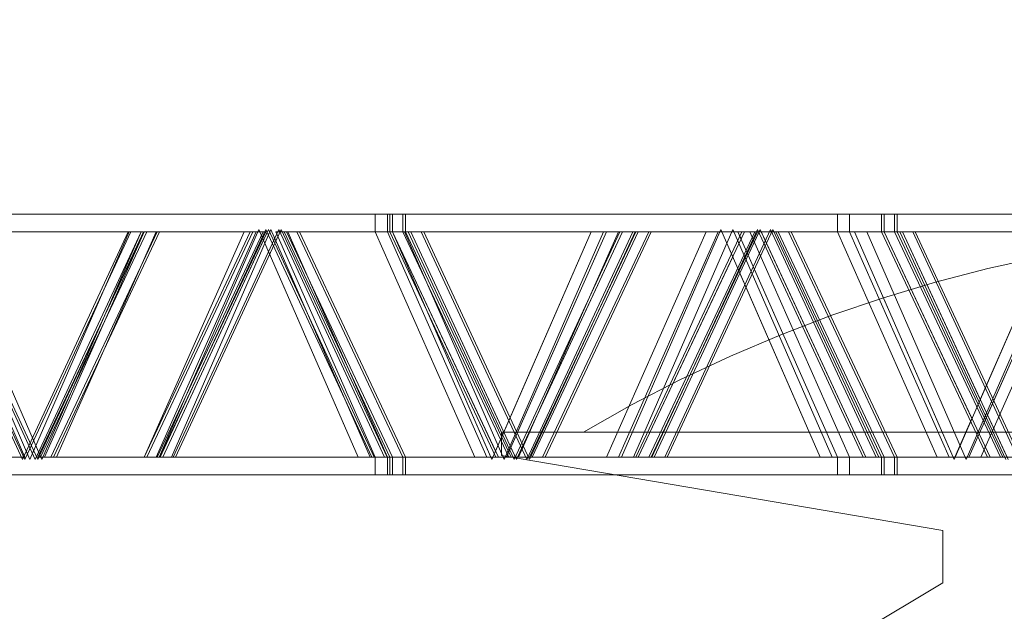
# Model space of a CAD drawing. Header units: metres. Extents: x 1314 to 1415, y -87 to -52.
# Tile 92 of 256: x 1325.71 to 1328.22, y -59.47 to -57.97. Entities that reach past the tile are written whole.
import ezdxf

# ---------------------------------------------------------------- set-up
doc = ezdxf.new("R2010")
doc.units = ezdxf.units.M
doc.header["$PDMODE"] = 65
doc.linetypes.add('AUSGEZOGEN', pattern=[0])
doc.layers.add('XR$2$Möblierung', color=4, linetype='AUSGEZOGEN', lineweight=13)
doc.layers.add('XR$3$Maßlinie 1_50', color=7, linetype='AUSGEZOGEN', lineweight=25)
doc.styles.add('ARIAL', font='arial.ttf')
doc.dimstyles.new('DIMSTYLE_14', dxfattribs={"dimtxt": 0.175, "dimasz": 0.15, "dimexe": 0, "dimexo": 0, "dimgap": 0.0875, "dimtad": 2, "dimrnd": 0.005, "dimzin": 4, "dimdsep": 46, "dimtxsty": 'ARIAL', "dimblk1": 'ALL_ML_KREIS', "dimblk2": 'ALL_ML_KREIS', "dimsah": 1, "dimcen": 0, "dimclrd": 3, "dimclre": 3, "dimclrt": 3, "dimadec": 0, "dimazin": 0, "dimtfac": 1, "dimtdec": 0, "dimtix": 1, "dimtmove": 2, "dimatfit": 3, "dimfxl": 0, "dimtzin": 0, "dimlwd": 0, "dimlwe": 25, "dimarcsym": 0})
doc.dimstyles.new('DIMSTYLE_5', dxfattribs={"dimtxt": 0.125, "dimasz": 0.15, "dimexe": 0, "dimexo": 0, "dimgap": 0.0625, "dimtad": 2, "dimrnd": 0.005, "dimzin": 4, "dimdsep": 46, "dimtxsty": 'ARIAL', "dimblk1": 'ALL_ML_KREIS', "dimblk2": 'ALL_ML_KREIS', "dimsah": 1, "dimcen": 0, "dimclrd": 3, "dimclre": 3, "dimclrt": 3, "dimadec": 0, "dimazin": 0, "dimtfac": 1, "dimtdec": 0, "dimtix": 1, "dimtmove": 2, "dimatfit": 3, "dimfxl": 0, "dimtzin": 0, "dimlwd": 0, "dimlwe": 25, "dimarcsym": 0})
doc.dimstyles.new('DIMSTYLE_7', dxfattribs={"dimtxt": 0.125, "dimasz": 0.15, "dimexe": 0, "dimexo": 0, "dimgap": 0.0625, "dimtad": 2, "dimdec": 3, "dimrnd": 0.005, "dimzin": 4, "dimdsep": 46, "dimtxsty": 'ARIAL', "dimblk1": 'ALL_ML_KREIS', "dimblk2": 'ALL_ML_KREIS', "dimsah": 1, "dimcen": 0, "dimclrd": 3, "dimclre": 3, "dimclrt": 3, "dimadec": 0, "dimazin": 0, "dimtfac": 1, "dimtdec": 0, "dimtix": 1, "dimtmove": 2, "dimatfit": 3, "dimfxl": 0, "dimtzin": 0, "dimlwd": 0, "dimlwe": 25, "dimarcsym": 0})
doc.dimstyles.new('DIMSTYLE_9', dxfattribs={"dimtxt": 0.125, "dimasz": 0.15, "dimexe": 0, "dimexo": 0, "dimgap": 0.0625, "dimtad": 2, "dimrnd": 0.005, "dimzin": 4, "dimdsep": 46, "dimtxsty": 'ARIAL', "dimblk1": 'ALL_ML_KREIS', "dimblk2": 'ALL_ML_KREIS', "dimsah": 1, "dimcen": 0, "dimclrd": 3, "dimclre": 3, "dimclrt": 3, "dimadec": 0, "dimazin": 0, "dimtfac": 1, "dimtdec": 0, "dimtix": 1, "dimtmove": 2, "dimatfit": 3, "dimfxl": 0, "dimtzin": 0, "dimlwd": 0, "dimlwe": 25, "dimarcsym": 0})

# ---------------------------------------------------------------- blocks, each defined once
blk = doc.blocks.new('COMPLEXOBJECT_1')
at = {"layer": 'XR$2$Möblierung', "color": 52, "linetype": 'AUSGEZOGEN', "lineweight": 13, "transparency": 33554687}
for p, q in [((1325.3969, -58.4615), (1326.0241, -58.4615)), ((1326.0305, -58.4615), (1325.4034, -58.4615)), ((1326.0569, -58.4615), (1325.4298, -58.4615)), ((1326.0242, -58.4615), (1325.4347, -58.4615)), ((1325.4362, -58.4615), (1326.0633, -58.4615)), ((1325.4656, -58.4615), (1326.0551, -58.4615)), ((1326.0241, -58.4615), (1326.6512, -58.4615)), ((1326.6137, -58.4615), (1326.0242, -58.4615)), ((1326.0242, -58.4615), (1326.0305, -58.4615)), ((1326.0305, -58.4615), (1326.6137, -58.4615)), ((1326.6576, -58.4615), (1326.0305, -58.4615)), ((1326.0551, -58.4615), (1326.6446, -58.4615)), ((1326.684, -58.4615), (1326.0569, -58.4615)), ((1326.0633, -58.4615), (1326.6905, -58.4615)), ((1327.2032, -58.4615), (1326.6137, -58.4615)), ((1326.6137, -58.4615), (1326.6576, -58.4615)), ((1326.6137, -58.4615), (1326.6137, -58.5063)), ((1326.6446, -58.4615), (1327.2341, -58.4615)), ((1326.6446, -58.4615), (1326.6446, -58.5063)), ((1326.6512, -58.4615), (1327.2783, -58.4615)), ((1326.6512, -58.4615), (1326.6512, -58.5063)), ((1326.6576, -58.4615), (1327.2032, -58.4615)), ((1327.2848, -58.4615), (1326.6576, -58.4615)), ((1326.6576, -58.4615), (1326.6576, -58.5063)), ((1327.3112, -58.4615), (1326.684, -58.4615)), ((1326.684, -58.4615), (1326.684, -58.5063)), ((1326.6905, -58.4615), (1327.3176, -58.4615)), ((1326.6905, -58.4615), (1326.6905, -58.5063)), ((1327.7927, -58.4615), (1327.2032, -58.4615)), ((1327.2032, -58.4615), (1327.2848, -58.4615)), ((1327.2341, -58.4615), (1327.8236, -58.4615)), ((1327.2783, -58.4615), (1327.9055, -58.4615)), ((1327.2848, -58.4615), (1327.7927, -58.4615)), ((1327.9119, -58.4615), (1327.2848, -58.4615)), ((1327.9383, -58.4615), (1327.3112, -58.4615)), ((1327.3176, -58.4615), (1327.9448, -58.4615)), ((1328.3823, -58.4615), (1327.7927, -58.4615)), ((1327.7927, -58.4615), (1327.9119, -58.4615)), ((1327.7927, -58.5063), (1327.7927, -58.4615)), ((1327.8236, -58.4615), (1328.4131, -58.4615)), ((1327.8236, -58.5063), (1327.8236, -58.4615)), ((1327.9055, -58.4615), (1328.5326, -58.4615)), ((1327.9055, -58.4615), (1327.9055, -58.5063)), ((1327.9119, -58.4615), (1328.3823, -58.4615)), ((1328.5391, -58.4615), (1327.9119, -58.4615)), ((1327.9119, -58.5063), (1327.9119, -58.4615)), ((1328.5655, -58.4615), (1327.9383, -58.4615)), ((1327.9383, -58.5063), (1327.9383, -58.4615)), ((1327.9448, -58.4615), (1328.5719, -58.4615)), ((1327.9448, -58.4615), (1327.9448, -58.5063)), ((1326.0626, -59.0818), (1326.3162, -58.5006)), ((1326.3347, -58.5006), (1326.0649, -59.0818)), ((1326.3411, -58.5006), (1326.0713, -59.0818)), ((1326.3471, -58.5006), (1326.0934, -59.0818)), ((1326.0977, -59.0818), (1326.3675, -58.5006)), ((1326.1042, -59.0818), (1326.374, -58.5006)), ((1326.3162, -58.5006), (1326.5698, -59.0818)), ((1326.6045, -59.0818), (1326.3347, -58.5006)), ((1326.611, -59.0818), (1326.3411, -58.5006)), ((1326.6007, -59.0818), (1326.3471, -58.5006)), ((1326.3675, -58.5006), (1326.6373, -59.0818)), ((1326.374, -58.5006), (1326.6438, -59.0818)), ((1327.2416, -59.0818), (1327.4952, -58.5006)), ((1327.5261, -58.5006), (1327.2725, -59.0818)), ((1327.589, -58.5006), (1327.3192, -59.0818)), ((1327.5954, -58.5006), (1327.3256, -59.0818)), ((1327.352, -59.0818), (1327.6218, -58.5006)), ((1327.3584, -59.0818), (1327.6283, -58.5006)), ((1327.4952, -58.5006), (1327.7489, -59.0818)), ((1327.7797, -59.0818), (1327.5261, -58.5006)), ((1327.8588, -59.0818), (1327.589, -58.5006)), ((1327.8652, -59.0818), (1327.5954, -58.5006)), ((1327.6218, -58.5006), (1327.8916, -59.0818)), ((1327.6283, -58.5006), (1327.8981, -59.0818)), ((1325.9832, -58.5063), (1325.4436, -58.5063)), ((1325.4436, -58.5063), (1325.7134, -59.0874)), ((1325.9897, -58.5063), (1325.4501, -58.5063)), ((1325.4501, -58.5063), (1325.7199, -59.0874)), ((1325.7196, -59.0818), (1325.4656, -58.5063)), ((1325.7463, -59.0874), (1325.4765, -58.5063)), ((1325.4765, -58.5063), (1326.0161, -58.5063)), ((1325.7322, -59.0874), (1325.4786, -58.5063)), ((1325.4786, -58.5063), (1325.9858, -58.5063)), ((1325.7527, -59.0874), (1325.4829, -58.5063)), ((1325.4829, -58.5063), (1326.0225, -58.5063)), ((1326.0167, -58.5063), (1325.5095, -58.5063)), ((1325.5095, -58.5063), (1325.7631, -59.0874)), ((1325.7134, -59.0874), (1325.9832, -58.5063)), ((1325.7199, -59.0874), (1325.9897, -58.5063)), ((1325.9858, -58.5063), (1325.7322, -59.0874)), ((1326.0161, -58.5063), (1325.7463, -59.0874)), ((1326.0225, -58.5063), (1325.7527, -59.0874)), ((1326.0241, -58.5063), (1325.7532, -59.0818)), ((1326.0305, -58.5063), (1325.7596, -59.0818)), ((1325.7631, -59.0874), (1326.0167, -58.5063)), ((1325.7696, -59.0818), (1326.0242, -58.5063)), ((1325.786, -59.0818), (1326.0569, -58.5063)), ((1325.7925, -59.0818), (1326.0633, -58.5063)), ((1326.0551, -58.5063), (1325.8004, -59.0818)), ((1325.9897, -58.5063), (1325.9858, -58.5063)), ((1326.0241, -59.0818), (1326.2949, -58.5063)), ((1326.2949, -58.5063), (1326.0241, -58.5063)), ((1326.0242, -58.5063), (1326.2788, -58.5063)), ((1326.2788, -58.5063), (1326.0242, -59.0818)), ((1326.0242, -58.5063), (1326.0305, -58.5063)), ((1326.0305, -59.0818), (1326.3014, -58.5063)), ((1326.2788, -58.5063), (1326.0305, -58.5063)), ((1326.0305, -58.5063), (1326.3014, -58.5063)), ((1326.0551, -59.0818), (1326.3097, -58.5063)), ((1326.3097, -58.5063), (1326.0551, -58.5063)), ((1326.3278, -58.5063), (1326.0569, -59.0818)), ((1326.0569, -58.5063), (1326.3278, -58.5063)), ((1326.0633, -58.5063), (1326.3342, -58.5063)), ((1326.3342, -58.5063), (1326.0633, -59.0818)), ((1326.3283, -58.5283), (1326.0713, -59.0818)), ((1326.3014, -58.5063), (1326.2788, -58.5063)), ((1326.5698, -59.0818), (1326.3283, -58.5283)), ((1326.6137, -59.0818), (1326.3597, -58.5063)), ((1326.3597, -58.5063), (1326.6137, -58.5063)), ((1326.3597, -58.5063), (1326.3874, -58.5063)), ((1326.6512, -58.5063), (1326.3809, -58.5063)), ((1326.3809, -58.5063), (1326.6512, -59.0818)), ((1326.6137, -58.5063), (1326.3874, -58.5063)), ((1326.3874, -58.5063), (1326.6576, -59.0818)), ((1326.3874, -58.5063), (1326.6576, -58.5063)), ((1326.6446, -58.5063), (1326.3906, -58.5063)), ((1326.3906, -58.5063), (1326.6446, -59.0818)), ((1326.684, -59.0818), (1326.4138, -58.5063)), ((1326.4138, -58.5063), (1326.684, -58.5063)), ((1326.6905, -59.0818), (1326.4202, -58.5063)), ((1326.4202, -58.5063), (1326.6905, -58.5063)), ((1326.6137, -58.5063), (1326.8678, -59.0818)), ((1326.6576, -58.5063), (1326.6137, -58.5063)), ((1326.8986, -59.0818), (1326.6446, -58.5063)), ((1326.9215, -59.0818), (1326.6512, -58.5063)), ((1326.9112, -59.0874), (1326.6576, -58.5063)), ((1326.6576, -58.5063), (1327.1649, -58.5063)), ((1326.6576, -58.5063), (1326.6576, -58.5063)), ((1326.6576, -58.5063), (1326.9088, -59.0818)), ((1326.9205, -59.0661), (1326.6576, -58.5063)), ((1326.6576, -58.5063), (1326.7043, -58.5063)), ((1326.9279, -59.0818), (1326.6576, -58.5063)), ((1326.684, -58.5063), (1326.9543, -59.0818)), ((1327.1957, -58.5063), (1326.6885, -58.5063)), ((1326.6885, -58.5063), (1326.9421, -59.0874)), ((1326.6905, -58.5063), (1326.9607, -59.0818)), ((1327.2375, -58.5063), (1326.6979, -58.5063)), ((1326.6979, -58.5063), (1326.9677, -59.0874)), ((1327.1649, -58.5063), (1326.7043, -58.5063)), ((1326.7043, -58.5063), (1326.9417, -59.0176)), ((1326.7043, -58.5063), (1327.244, -58.5063)), ((1326.7043, -58.5063), (1326.9742, -59.0874)), ((1327.0006, -59.0874), (1326.7307, -58.5063)), ((1326.7307, -58.5063), (1327.2704, -58.5063)), ((1327.007, -59.0874), (1326.7372, -58.5063)), ((1326.7372, -58.5063), (1327.2768, -58.5063)), ((1327.1649, -58.5063), (1326.9112, -59.0874)), ((1326.9417, -59.0176), (1327.1649, -58.5063)), ((1326.9421, -59.0874), (1327.1957, -58.5063)), ((1326.9486, -59.0818), (1327.2032, -58.5063)), ((1327.2032, -58.5063), (1326.9598, -59.0565)), ((1326.9677, -59.0874), (1327.2375, -58.5063)), ((1326.9742, -59.0874), (1327.244, -58.5063)), ((1326.9768, -59.0818), (1327.244, -58.5063)), ((1327.2341, -58.5063), (1326.9795, -59.0818)), ((1327.2704, -58.5063), (1327.0006, -59.0874)), ((1327.2768, -58.5063), (1327.007, -59.0874)), ((1327.2783, -58.5063), (1327.0075, -59.0818)), ((1327.2848, -58.5063), (1327.0139, -59.0818)), ((1327.0403, -59.0818), (1327.3112, -58.5063)), ((1327.0467, -59.0818), (1327.3176, -58.5063)), ((1327.2032, -58.5063), (1327.1649, -58.5063)), ((1327.2032, -58.5063), (1327.4579, -58.5063)), ((1327.4579, -58.5063), (1327.2032, -59.0818)), ((1327.244, -58.5063), (1327.2032, -58.5063)), ((1327.2341, -59.0818), (1327.4887, -58.5063)), ((1327.4887, -58.5063), (1327.2341, -58.5063)), ((1327.4928, -58.5063), (1327.2416, -59.0818)), ((1327.244, -58.5063), (1327.2848, -58.5063)), ((1327.2783, -59.0818), (1327.5492, -58.5063)), ((1327.5492, -58.5063), (1327.2783, -58.5063)), ((1327.4579, -58.5063), (1327.2848, -58.5063)), ((1327.2848, -58.5063), (1327.5557, -58.5063)), ((1327.2848, -59.0818), (1327.5557, -58.5063)), ((1327.5821, -58.5063), (1327.3112, -59.0818)), ((1327.3112, -58.5063), (1327.5821, -58.5063)), ((1327.3176, -58.5063), (1327.5885, -58.5063)), ((1327.5885, -58.5063), (1327.3176, -59.0818)), ((1327.5387, -58.5063), (1327.4579, -58.5063)), ((1327.4977, -58.5063), (1327.4928, -58.5063)), ((1327.5256, -58.5702), (1327.4977, -58.5063)), ((1327.7927, -59.0818), (1327.5387, -58.5063)), ((1327.5387, -58.5063), (1327.7927, -58.5063)), ((1327.5387, -58.5063), (1327.5469, -58.5249)), ((1327.5557, -58.5063), (1327.5387, -58.5063)), ((1327.5469, -58.5249), (1327.5557, -58.5063)), ((1327.5557, -58.5063), (1327.6417, -58.5063)), ((1327.5928, -58.5063), (1327.5651, -58.566)), ((1327.8236, -58.5063), (1327.5696, -58.5063)), ((1327.5696, -58.5063), (1327.8236, -59.0818)), ((1327.598, -58.5063), (1327.5928, -58.5063)), ((1327.8652, -59.0818), (1327.598, -58.5063)), ((1327.9055, -58.5063), (1327.6352, -58.5063)), ((1327.6352, -58.5063), (1327.9055, -59.0818)), ((1327.7927, -58.5063), (1327.6417, -58.5063)), ((1327.6417, -58.5063), (1327.9119, -59.0818)), ((1327.6417, -58.5063), (1327.9119, -58.5063)), ((1327.9383, -59.0818), (1327.6681, -58.5063)), ((1327.6681, -58.5063), (1327.9383, -58.5063)), ((1327.9448, -59.0818), (1327.6745, -58.5063)), ((1327.6745, -58.5063), (1327.9448, -58.5063)), ((1327.7927, -58.5063), (1328.0468, -59.0818)), ((1327.8366, -58.5063), (1327.7927, -58.5063)), ((1328.0777, -59.0818), (1327.8236, -58.5063)), ((1328.0903, -59.0874), (1327.8366, -58.5063)), ((1327.8366, -58.5063), (1328.3439, -58.5063)), ((1327.9119, -58.5063), (1327.8366, -58.5063)), ((1327.8366, -58.5063), (1328.0878, -59.0818)), ((1328.3748, -58.5063), (1327.8675, -58.5063)), ((1327.8675, -58.5063), (1328.1211, -59.0874)), ((1328.1757, -59.0818), (1327.9055, -58.5063)), ((1328.1358, -58.983), (1327.9119, -58.5063)), ((1327.9119, -58.5063), (1327.9586, -58.5063)), ((1328.1822, -59.0818), (1327.9119, -58.5063)), ((1327.9383, -58.5063), (1328.2086, -59.0818)), ((1327.9448, -58.5063), (1328.215, -59.0818)), ((1328.4918, -58.5063), (1327.9522, -58.5063)), ((1327.9522, -58.5063), (1328.222, -59.0874)), ((1327.9586, -58.5063), (1328.1572, -58.934)), ((1328.3439, -58.5063), (1327.9586, -58.5063)), ((1327.9586, -58.5063), (1328.4983, -58.5063)), ((1327.9586, -58.5063), (1328.2284, -59.0874)), ((1327.985, -58.5063), (1328.5247, -58.5063)), ((1328.2548, -59.0874), (1327.985, -58.5063)), ((1328.2613, -59.0874), (1327.9915, -58.5063)), ((1327.9915, -58.5063), (1328.5311, -58.5063)), ((1328.3439, -58.5063), (1328.0903, -59.0874)), ((1328.1211, -59.0874), (1328.3748, -58.5063)), ((1328.1276, -59.0818), (1328.3823, -58.5063)), ((1328.1572, -58.934), (1328.3439, -58.5063)), ((1328.4131, -58.5063), (1328.1585, -59.0818)), ((1328.3823, -58.5063), (1328.1755, -58.9735)), ((1327.2848, -59.0818), (1327.5256, -58.5702)), ((1327.5651, -58.566), (1327.7927, -59.0818)), ((1328.3113, -58.5711), (1328.1765, -58.6004)), ((1328.1765, -58.6004), (1328.0427, -58.6349)), ((1327.5438, -58.6118), (1327.3256, -59.0818)), ((1327.7489, -59.0818), (1327.5438, -58.6118)), ((1328.0427, -58.6349), (1327.91, -58.6746)), ((1327.91, -58.6746), (1327.7785, -58.7193)), ((1327.7785, -58.7193), (1327.6483, -58.7691)), ((1327.6483, -58.7691), (1327.5197, -58.8239)), ((1327.5197, -58.8239), (1327.3928, -58.8836)), ((1327.3928, -58.8836), (1327.2677, -58.9482)), ((1327.2677, -58.9482), (1327.1445, -59.0176)), ((1328.1755, -58.9735), (1328.2258, -59.0818)), ((1328.0927, -59.0818), (1328.1358, -58.983)), ((1326.9359, -59.0773), (1326.9359, -59.0176)), ((1326.9359, -59.0176), (1328.8638, -59.0176)), ((1327.1445, -59.0176), (1328.7197, -59.0176)), ((1328.1541, -59.0219), (1328.1276, -59.0818)), ((1328.1822, -59.0818), (1328.1541, -59.0219)), ((1326.9598, -59.0565), (1326.9715, -59.0818)), ((1325.4656, -59.0818), (1325.7196, -59.0818)), ((1326.0241, -59.0818), (1325.7532, -59.0818)), ((1325.7596, -59.0818), (1326.0305, -59.0818)), ((1325.7596, -59.0818), (1325.7696, -59.0818)), ((1326.0242, -59.0818), (1325.7696, -59.0818)), ((1326.0569, -59.0818), (1325.786, -59.0818)), ((1326.0633, -59.0818), (1325.7925, -59.0818)), ((1325.8004, -59.0818), (1326.0551, -59.0818)), ((1326.0242, -59.0818), (1326.0305, -59.0818)), ((1326.5698, -59.0818), (1326.0626, -59.0818)), ((1326.0713, -59.0818), (1326.0626, -59.0818)), ((1326.6045, -59.0818), (1326.0649, -59.0818)), ((1326.0713, -59.0818), (1326.5698, -59.0818)), ((1326.611, -59.0818), (1326.0713, -59.0818)), ((1326.0934, -59.0818), (1326.6007, -59.0818)), ((1326.6373, -59.0818), (1326.0977, -59.0818)), ((1326.6438, -59.0818), (1326.1042, -59.0818)), ((1326.5698, -59.0818), (1326.611, -59.0818)), ((1326.8678, -59.0818), (1326.6137, -59.0818)), ((1326.6576, -59.0818), (1326.6137, -59.0818)), ((1326.6137, -59.1265), (1326.6137, -59.0818)), ((1326.6446, -59.0818), (1326.8986, -59.0818)), ((1326.6446, -59.1265), (1326.6446, -59.0818)), ((1326.9215, -59.0818), (1326.6512, -59.0818)), ((1326.6512, -59.1265), (1326.6512, -59.0818)), ((1326.6576, -59.0818), (1326.8678, -59.0818)), ((1326.9279, -59.0818), (1326.6576, -59.0818)), ((1326.6576, -59.1265), (1326.6576, -59.0818)), ((1326.9543, -59.0818), (1326.684, -59.0818)), ((1326.684, -59.1265), (1326.684, -59.0818)), ((1326.9607, -59.0818), (1326.6905, -59.0818)), ((1326.6905, -59.1265), (1326.6905, -59.0818)), ((1326.8678, -59.0818), (1326.9279, -59.0818)), ((1326.9088, -59.0818), (1326.9137, -59.0818)), ((1326.9137, -59.0818), (1326.9205, -59.0661)), ((1328.0613, -59.2684), (1326.9359, -59.0773)), ((1327.2032, -59.0818), (1326.9486, -59.0818)), ((1327.0139, -59.0818), (1326.9486, -59.0818)), ((1326.9715, -59.0818), (1326.9768, -59.0818)), ((1326.9795, -59.0818), (1327.2341, -59.0818)), ((1327.2783, -59.0818), (1327.0075, -59.0818)), ((1327.0139, -59.0818), (1327.2032, -59.0818)), ((1327.2848, -59.0818), (1327.0139, -59.0818)), ((1327.3112, -59.0818), (1327.0403, -59.0818)), ((1327.3176, -59.0818), (1327.0467, -59.0818)), ((1327.2032, -59.0818), (1327.2416, -59.0818)), ((1327.7489, -59.0818), (1327.2416, -59.0818)), ((1327.2416, -59.0818), (1327.2848, -59.0818)), ((1327.2725, -59.0818), (1327.7797, -59.0818)), ((1327.3256, -59.0818), (1327.2848, -59.0818)), ((1327.8588, -59.0818), (1327.3192, -59.0818)), ((1327.3256, -59.0818), (1327.7489, -59.0818)), ((1327.8652, -59.0818), (1327.3256, -59.0818)), ((1327.8916, -59.0818), (1327.352, -59.0818)), ((1327.8981, -59.0818), (1327.3584, -59.0818)), ((1327.7489, -59.0818), (1327.7927, -59.0818)), ((1328.0468, -59.0818), (1327.7927, -59.0818)), ((1327.7927, -59.0818), (1327.8652, -59.0818)), ((1327.7927, -59.1265), (1327.7927, -59.0818)), ((1327.8236, -59.0818), (1328.0777, -59.0818)), ((1327.8236, -59.1265), (1327.8236, -59.0818)), ((1327.9119, -59.0818), (1327.8652, -59.0818)), ((1328.1757, -59.0818), (1327.9055, -59.0818)), ((1327.9055, -59.1265), (1327.9055, -59.0818)), ((1327.9119, -59.0818), (1328.0468, -59.0818)), ((1328.1822, -59.0818), (1327.9119, -59.0818)), ((1327.9119, -59.1265), (1327.9119, -59.0818)), ((1328.2086, -59.0818), (1327.9383, -59.0818)), ((1327.9383, -59.1265), (1327.9383, -59.0818)), ((1328.215, -59.0818), (1327.9448, -59.0818)), ((1327.9448, -59.1265), (1327.9448, -59.0818)), ((1328.0468, -59.0818), (1328.1276, -59.0818)), ((1328.0878, -59.0818), (1328.0927, -59.0818)), ((1328.3823, -59.0818), (1328.1276, -59.0818)), ((1328.1276, -59.0818), (1328.1822, -59.0818)), ((1328.1585, -59.0818), (1328.4131, -59.0818)), ((1328.2682, -59.0818), (1328.1822, -59.0818)), ((1326.6512, -59.1265), (1325.3969, -59.1265)), ((1325.3969, -59.1265), (1326.0241, -59.1265)), ((1326.0305, -59.1265), (1325.4034, -59.1265)), ((1326.6576, -59.1265), (1325.4034, -59.1265)), ((1325.4298, -59.1265), (1326.0569, -59.1265)), ((1326.684, -59.1265), (1325.4298, -59.1265)), ((1325.4347, -59.1265), (1326.0242, -59.1265)), ((1326.6137, -59.1265), (1325.4347, -59.1265)), ((1325.4362, -59.1265), (1326.0633, -59.1265)), ((1326.6905, -59.1265), (1325.4362, -59.1265)), ((1326.6446, -59.1265), (1325.4656, -59.1265)), ((1325.4656, -59.1265), (1326.0551, -59.1265)), ((1326.0241, -59.1265), (1326.6512, -59.1265)), ((1326.0242, -59.1265), (1326.6137, -59.1265)), ((1326.0242, -59.1265), (1326.0305, -59.1265)), ((1326.0551, -59.1265), (1326.6446, -59.1265)), ((1326.0569, -59.1265), (1326.684, -59.1265)), ((1326.0633, -59.1265), (1326.6905, -59.1265)), ((1326.6137, -59.1265), (1327.2032, -59.1265)), ((1326.6576, -59.1265), (1326.6137, -59.1265)), ((1327.8236, -59.1265), (1326.6446, -59.1265)), ((1326.6446, -59.1265), (1327.2341, -59.1265)), ((1327.9055, -59.1265), (1326.6512, -59.1265)), ((1326.6512, -59.1265), (1327.2783, -59.1265)), ((1327.2032, -59.1265), (1326.6576, -59.1265)), ((1327.2848, -59.1265), (1326.6576, -59.1265)), ((1327.9119, -59.1265), (1326.6576, -59.1265)), ((1326.684, -59.1265), (1327.3112, -59.1265)), ((1327.9383, -59.1265), (1326.684, -59.1265)), ((1326.6905, -59.1265), (1327.3176, -59.1265)), ((1327.9448, -59.1265), (1326.6905, -59.1265)), ((1327.2032, -59.1265), (1327.7927, -59.1265)), ((1327.2848, -59.1265), (1327.2032, -59.1265)), ((1327.2341, -59.1265), (1327.8236, -59.1265)), ((1327.2783, -59.1265), (1327.9055, -59.1265)), ((1327.7927, -59.1265), (1327.2848, -59.1265)), ((1327.3112, -59.1265), (1327.9383, -59.1265)), ((1327.3176, -59.1265), (1327.9448, -59.1265)), ((1327.7927, -59.1265), (1328.3823, -59.1265)), ((1327.9119, -59.1265), (1327.7927, -59.1265)), ((1328.4131, -59.1265), (1327.8236, -59.1265)), ((1328.5326, -59.1265), (1327.9055, -59.1265)), ((1328.3823, -59.1265), (1327.9119, -59.1265)), ((1328.5391, -59.1265), (1327.9119, -59.1265)), ((1327.9383, -59.1265), (1328.3236, -59.1265)), ((1327.9383, -59.1265), (1328.5655, -59.1265)), ((1327.9448, -59.1265), (1328.5719, -59.1265)), ((1328.0613, -59.4025), (1328.0613, -59.2684)), ((1326.9825, -60.046), (1328.0613, -59.4025))]:
    blk.add_line(p, q, dxfattribs=at)
blk = doc.blocks.new('ALL_ML_KREIS')
at = {"color": 0, "linetype": 'ByBlock', "lineweight": -2}
for p, q in [((0, -0.5), (0, 0.5)), ((-1, 0), (0.5, 0))]:
    blk.add_line(p, q, dxfattribs=at)
blk.add_circle((0, 0), 0.15, dxfattribs=at)
blk = doc.blocks.new('*D82')
at = {"layer": 'DEFPOINTS', "color": 3, "linetype": 'AUSGEZOGEN', "lineweight": 25, "transparency": 33554687}
for p in [(1318.1917, -55.1748), (1332.4917, -56.3136), (1318.1917, -64.661)]:
    blk.add_point(p, dxfattribs=at)
at = {"layer": 'XR$3$Maßlinie 1_50', "color": 3, "linetype": 'AUSGEZOGEN', "lineweight": -2, "transparency": 33554687}
for p, q in [((1318.1917, -64.361), (1318.1917, -64.661)), ((1332.4917, -64.361), (1332.4917, -64.661)), ((1318.1917, -64.661), (1332.4917, -64.661))]:
    blk.add_line(p, q, dxfattribs=at)
at = {"layer": 'XR$3$Maßlinie 1_50', "color": 3, "linetype": 'AUSGEZOGEN', "lineweight": 25, "transparency": 33554687, "xscale": 0.15, "yscale": 0.15, "zscale": 0.15, "rotation": 180}
blk.add_blockref('ALL_ML_KREIS', (1318.1917, -64.661), dxfattribs=at)
at = {"layer": 'XR$3$Maßlinie 1_50', "color": 3, "linetype": 'AUSGEZOGEN', "lineweight": 25, "transparency": 33554687, "xscale": 0.15, "yscale": 0.15, "zscale": 0.15}
blk.add_blockref('ALL_ML_KREIS', (1332.4917, -64.661), dxfattribs=at)
at = {"layer": 'XR$3$Maßlinie 1_50', "color": 3, "linetype": 'AUSGEZOGEN', "lineweight": 25, "transparency": 33554687, "insert": (1325.3461, -64.5463), "char_height": 0.125, "width": 0.625, "attachment_point": 5, "style": 'ARIAL'}
blk.add_mtext('\\A1;{\\A1;{14.30\\H0.082500;\\S^ ;}}', dxfattribs=at)
blk = doc.blocks.new('*D106')
at = {"layer": 'DEFPOINTS', "color": 3, "linetype": 'AUSGEZOGEN', "lineweight": 25, "transparency": 33554687}
for p in [(1332.4917, -58.2362), (1318.1917, -58.4758), (1318.1917, -65.2751)]:
    blk.add_point(p, dxfattribs=at)
at = {"layer": 'XR$3$Maßlinie 1_50', "color": 3, "linetype": 'AUSGEZOGEN', "lineweight": -2, "transparency": 33554687}
for p, q in [((1318.1917, -64.9751), (1318.1917, -65.2751)), ((1332.4917, -64.9751), (1332.4917, -65.2751)), ((1318.1917, -65.2751), (1332.4917, -65.2751))]:
    blk.add_line(p, q, dxfattribs=at)
at = {"layer": 'XR$3$Maßlinie 1_50', "color": 3, "linetype": 'AUSGEZOGEN', "lineweight": 25, "transparency": 33554687, "xscale": 0.15, "yscale": 0.15, "zscale": 0.15, "rotation": 180}
blk.add_blockref('ALL_ML_KREIS', (1318.1917, -65.2751), dxfattribs=at)
at = {"layer": 'XR$3$Maßlinie 1_50', "color": 3, "linetype": 'AUSGEZOGEN', "lineweight": 25, "transparency": 33554687, "xscale": 0.15, "yscale": 0.15, "zscale": 0.15}
blk.add_blockref('ALL_ML_KREIS', (1332.4917, -65.2751), dxfattribs=at)
at = {"layer": 'XR$3$Maßlinie 1_50', "color": 3, "linetype": 'AUSGEZOGEN', "lineweight": 25, "transparency": 33554687, "insert": (1325.3481, -65.1346), "char_height": 0.175, "width": 0.875, "attachment_point": 5, "style": 'ARIAL'}
blk.add_mtext('\\A1;{\\fArial|i0|b1;\\A1;{14.30\\H0.115500;\\S^ ;}}', dxfattribs=at)
blk = doc.blocks.new('*D115')
at = {"layer": 'DEFPOINTS', "color": 3, "linetype": 'AUSGEZOGEN', "lineweight": 25, "transparency": 33554687}
for p in [(1326.0412, -56.7023), (1324.6949, -62.2251), (1326.2292, -62.2251)]:
    blk.add_point(p, dxfattribs=at)
at = {"layer": 'XR$3$Maßlinie 1_50', "color": 3, "linetype": 'AUSGEZOGEN', "lineweight": -2, "transparency": 33554687}
for p, q in [((1324.9949, -56.7023), (1324.6949, -56.7023)), ((1324.6949, -62.2251), (1324.6949, -56.7023)), ((1324.9949, -62.2251), (1324.6949, -62.2251))]:
    blk.add_line(p, q, dxfattribs=at)
at = {"layer": 'XR$3$Maßlinie 1_50', "color": 3, "linetype": 'AUSGEZOGEN', "lineweight": 25, "transparency": 33554687, "xscale": 0.15, "yscale": 0.15, "zscale": 0.15}
for p, rotation in [((1324.6949, -56.7023), 90), ((1324.6949, -62.2251), 270)]:
    blk.add_blockref('ALL_ML_KREIS', p, dxfattribs=dict(at, rotation=rotation))
at = {"layer": 'XR$3$Maßlinie 1_50', "color": 3, "linetype": 'AUSGEZOGEN', "lineweight": 25, "transparency": 33554687, "insert": (1324.622, -59.4419), "char_height": 0.125, "width": 0.625, "attachment_point": 5, "rotation": 90, "style": 'ARIAL'}
blk.add_mtext('\\A1;{\\A1;{5.52\\H0.082500;\\S5^ ;}}', dxfattribs=at)
blk = doc.blocks.new('*D124')
at = {"layer": 'DEFPOINTS', "color": 3, "linetype": 'AUSGEZOGEN', "lineweight": 25, "transparency": 33554687}
for p in [(1318.5917, -58.0594), (1332.0917, -59.0358), (1318.5917, -64.0607)]:
    blk.add_point(p, dxfattribs=at)
at = {"layer": 'XR$3$Maßlinie 1_50', "color": 3, "linetype": 'AUSGEZOGEN', "lineweight": -2, "transparency": 33554687}
for p, q in [((1318.5917, -63.7557), (1318.5917, -64.0607)), ((1332.0917, -63.7557), (1332.0917, -64.0607)), ((1318.5917, -64.0607), (1332.0917, -64.0607))]:
    blk.add_line(p, q, dxfattribs=at)
at = {"layer": 'XR$3$Maßlinie 1_50', "color": 3, "linetype": 'AUSGEZOGEN', "lineweight": 25, "transparency": 33554687, "xscale": 0.15, "yscale": 0.15, "zscale": 0.15, "rotation": 180}
blk.add_blockref('ALL_ML_KREIS', (1318.5917, -64.0607), dxfattribs=at)
at = {"layer": 'XR$3$Maßlinie 1_50', "color": 3, "linetype": 'AUSGEZOGEN', "lineweight": 25, "transparency": 33554687, "xscale": 0.15, "yscale": 0.15, "zscale": 0.15}
blk.add_blockref('ALL_ML_KREIS', (1332.0917, -64.0607), dxfattribs=at)
at = {"layer": 'XR$3$Maßlinie 1_50', "color": 3, "linetype": 'AUSGEZOGEN', "lineweight": 25, "transparency": 33554687, "insert": (1325.3461, -63.946), "char_height": 0.125, "width": 0.625, "attachment_point": 5, "style": 'ARIAL'}
blk.add_mtext('\\A1;{\\A1;{13.50\\H0.082500;\\S^ ;}}', dxfattribs=at)

msp = doc.modelspace()

# ---------------------------------------------------------------- block references
at = {"layer": 'XR$2$Möblierung', "color": 52, "linetype": 'AUSGEZOGEN', "lineweight": 13, "transparency": 33554687}
msp.add_blockref('COMPLEXOBJECT_1', (0, 0), dxfattribs=at)

# ---------------------------------------------------------------- dimensions: what is measured, and where the dimension line sits
at = {"layer": 'XR$3$Maßlinie 1_50', "color": 3, "linetype": 'AUSGEZOGEN', "lineweight": 25, "transparency": 33554687}
for base, p1, p2, dimstyle, picture, middle in [((1332.4917, -64.661), (1318.1917, -64.361), (1332.4917, -64.361), 'DIMSTYLE_5', '*D82', (1325.3461, -64.5463)), ((1332.0917, -64.0607), (1318.5917, -63.7557), (1332.0917, -63.7557), 'DIMSTYLE_9', '*D124', (1325.3461, -63.946)), ((1332.4917, -65.2751), (1318.1917, -64.9751), (1332.4917, -64.9751), 'DIMSTYLE_14', '*D106', (1325.3481, -65.1346))]:
    dim = msp.add_linear_dim(base=base, p1=p1, p2=p2, dimstyle=dimstyle, override={"dimpost": '<>', "dimclrd": 3, "dimclre": 3, "dimclrt": 3, "dimlwd": 0, "dimlwe": 25}, dxfattribs=at)
    dim.commit()
    dim.dimension.update_dxf_attribs({"geometry": picture, "text_midpoint": middle, "dimtype": 160})
dim = msp.add_linear_dim(base=(1324.6949, -56.7023), p1=(1324.9949, -62.2251), p2=(1324.9949, -56.7023), angle=90, dimstyle='DIMSTYLE_7', override={"dimpost": '<>', "dimclrd": 3, "dimclre": 3, "dimclrt": 3, "dimlwd": 0, "dimlwe": 25}, dxfattribs=at)
dim.commit()
dim.dimension.update_dxf_attribs({"geometry": '*D115', "text_midpoint": (1324.622, -59.4419), "dimtype": 160})

doc.saveas('drawing.dxf')
